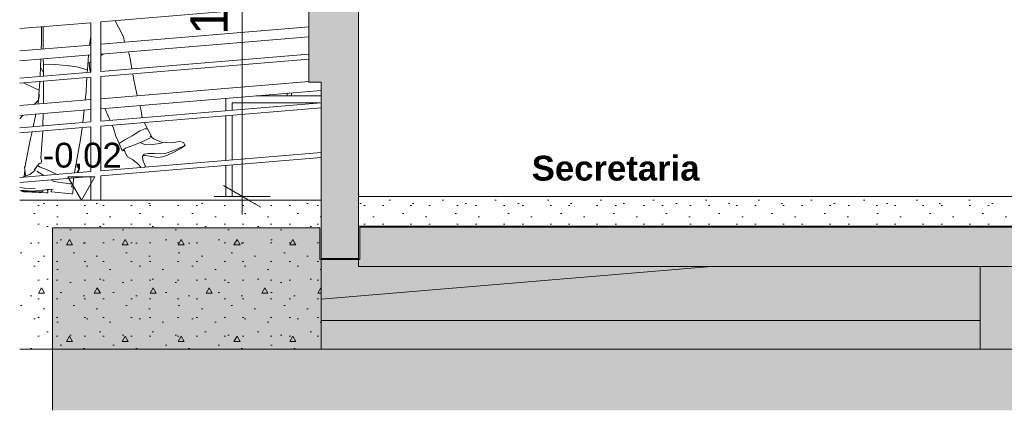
# Model space of a CAD drawing. Header units: millimetres. Extents: x 0 to 1357, y -1 to 841.
# Tile 10 of 43: x 64 to 143, y 353 to 385. Entities that reach past the tile are written whole.
import ezdxf
from ezdxf.xclip import XClip

# ---------------------------------------------------------------- set-up
doc = ezdxf.new("R2010")
doc.units = ezdxf.units.MM
doc.header["$MEASUREMENT"] = 0
doc.header["$XCLIPFRAME"] = 0
doc.linetypes.add('Wipeout_Contour', pattern=[1000, 0, -1000])
for name, color, linetype in [('Anotação - Geral.2D', 7, 'Continuous'), ('Cobertura.ARQ', 7, 'Continuous'), ('Cotas - Geral.2D', 7, 'Continuous'), ('Desenho 2D - Geral', 7, 'Continuous'), ('Interior - Mobiliário .ARQ', 7, 'Continuous'), ('Laje.ARQ', 7, 'Continuous'), ('Parede.ARQ', 7, 'Continuous')]:
    doc.layers.add(name, color=color, linetype=linetype)
doc.styles.add('GENERATED_STYLE_1', font='txt')
doc.styles.add('GENERATED_STYLE_2', font='txt')
pattern_1 = [(0, (380.3764, 370.348), (0, 7.79423), [0.4875, -4.0125]), (0, (382.6264, 374.245), (0, 7.79423), [0.4875, -4.0125]), (60, (380.3764, 370.348), (-6.75, 3.89711), [0.4875, -4.0125]), (60, (384.8764, 370.348), (-6.75, 3.89711), [0.4875, -4.0125]), (120, (380.864, 370.348), (6.75, 3.89711), [0.4875, -4.0125]), (120, (385.364, 370.348), (6.75, 3.89711), [0.4875, -4.0125]), (0, (380.3764, 371.0978), (0, 1.5), [0, -1.5, 0, -2.25]), (45, (381.1264, 371.0978), (-1.06066, 1.06066), [0, -1.125, 0, -1.875])]

# ---------------------------------------------------------------- blocks, each defined once
blk = doc.blocks.new('Desenho_3_3', base_point=(380.376, 370.348))
at = {"layer": 'Parede.ARQ', "linetype": 'Continuous', "lineweight": 0}
blk.add_hatch(color=36, dxfattribs=at).paths.add_polyline_path([(88.15, 397.948), (87.15, 397.948), (87.15, 379.548), (88.15, 379.548)])
at = {"layer": 'Cotas - Geral.2D', "color": 7, "linetype": 'Continuous', "lineweight": 0}
blk.add_line((67.756, 371.923), (69.931, 371.923), dxfattribs=at)
at = {"layer": 'Interior - Mobiliário .ARQ', "color": 8, "linetype": 'Continuous', "lineweight": 0}
for p, q in [((65.642, 384.009), (65.618, 382.756)), ((65.764, 383.033), (65.755, 384.019)), ((71.56, 384.502), (71.843, 383.986)), ((72.232, 383.196), (71.843, 383.986)), ((65.77, 382.223), (65.764, 383.033)), ((69.488, 382.533), (69.601, 383.233)), ((72.232, 383.196), (72.316, 382.768)), ((65.618, 382.756), (65.6, 382.209)), ((65.574, 381.404), (65.554, 380.785)), ((65.78, 380.993), (65.776, 381.421)), ((69.322, 380.532), (69.411, 381.724)), ((70.401, 381.7), (70.633, 381.825)), ((72.773, 381.449), (72.623, 381.991)), ((72.773, 381.449), (72.909, 380.618)), ((65.516, 380.003), (65.554, 380.785)), ((65.768, 380.356), (65.554, 380.785)), ((65.779, 380.991), (65.78, 380.993)), ((65.779, 380.991), (65.79, 380.025)), ((65.78, 380.993), (66.792, 380.976)), ((66.792, 380.976), (67.814, 380.876)), ((67.832, 380.876), (67.814, 380.876)), ((67.823, 380.876), (67.832, 380.876)), ((67.832, 380.876), (67.841, 380.876)), ((67.841, 380.876), (67.85, 380.875)), ((67.85, 380.875), (68.483, 380.799)), ((69.31, 380.536), (68.483, 380.799)), ((69.368, 381.145), (69.464, 381.086)), ((69.464, 381.086), (69.601, 381.188)), ((69.464, 381.086), (69.528, 380.568)), ((69.528, 380.568), (69.579, 380.341)), ((65.768, 380.356), (65.786, 380.352)), ((69.288, 379.915), (69.263, 379.483)), ((69.322, 380.532), (69.31, 380.536)), ((69.322, 380.532), (69.31, 380.319)), ((72.973, 380.222), (73.032, 379.86)), ((73.032, 379.86), (73.319, 378.592)), ((64.186, 379.49), (64.968, 379.114)), ((65.453, 378.919), (64.968, 379.114)), ((65.496, 379.599), (65.454, 378.934)), ((65.793, 378.205), (65.8, 379.108)), ((65.794, 379.624), (65.8, 379.108)), ((69.224, 378.783), (69.263, 379.483)), ((65.472, 378.546), (65.327, 377.786)), ((65.454, 378.934), (65.395, 378.14)), ((65.785, 377.824), (65.793, 378.205)), ((69.159, 378.105), (69.224, 378.783)), ((73.319, 378.592), (73.352, 378.455)), ((80.462, 377.248), (80.462, 378.244)), ((82.908, 378.448), (82.959, 378.448)), ((82.959, 378.448), (82.959, 378.452)), ((82.959, 378.448), (85.422, 378.448)), ((85.422, 378.448), (85.422, 378.657)), ((85.422, 378.448), (85.774, 378.448)), ((85.774, 378.448), (85.774, 378.687)), ((85.774, 378.448), (88.15, 378.448)), ((65.387, 378.097), (65.04, 377.762)), ((70.732, 377.434), (70.78, 377.331)), ((73.542, 377.668), (73.644, 377.244)), ((88.007, 377.876), (80.99, 377.876)), ((80.99, 377.876), (80.99, 377.291)), ((64.138, 376.884), (63.875, 376.594)), ((65.161, 376.969), (64.952, 375.956)), ((65.747, 376.022), (65.768, 377.02)), ((68.947, 376.288), (69.068, 377.295)), ((70.78, 377.331), (71.158, 376.472)), ((73.743, 376.688), (73.644, 377.244)), ((80.462, 373.248), (80.462, 376.846)), ((80.99, 376.89), (80.99, 373.291)), ((68.784, 374.927), (68.899, 375.883)), ((71.328, 376.085), (71.436, 375.841)), ((71.625, 375.199), (71.436, 375.841)), ((74.177, 375.786), (73.889, 376.299)), ((64.868, 375.547), (64.757, 375.009)), ((65.583, 373.441), (65.737, 375.57)), ((65.737, 375.57), (65.738, 375.62)), ((71.896, 374.614), (71.625, 375.199)), ((72.298, 374.89), (72.943, 375.227)), ((72.943, 375.227), (73.551, 375.631)), ((73.551, 375.631), (73.941, 375.798)), ((73.787, 374.775), (74.326, 375.037)), ((73.941, 375.798), (74.177, 375.786)), ((74.177, 375.786), (74.551, 375.097)), ((74.415, 375.061), (74.326, 375.037)), ((74.686, 374.997), (74.372, 375.209)), ((74.551, 375.097), (74.541, 375.095)), ((74.544, 375.093), (74.551, 375.097)), ((64.757, 375.009), (64.354, 372.976)), ((68.278, 372.277), (68.784, 374.927)), ((71.896, 374.614), (72.298, 374.89)), ((71.896, 374.614), (72.137, 374.013)), ((72.398, 374.233), (72.137, 374.013)), ((72.398, 374.233), (73.056, 374.473)), ((73.056, 374.473), (73.787, 374.775)), ((73.578, 374.689), (73.99, 374.51)), ((74.567, 374.521), (73.99, 374.51)), ((75.135, 374.61), (74.567, 374.521)), ((75.092, 374.802), (74.686, 374.997)), ((75.383, 374.675), (75.092, 374.802)), ((75.135, 374.61), (75.372, 374.673)), ((75.372, 374.673), (75.572, 374.714)), ((75.572, 374.714), (75.659, 374.701)), ((76.104, 374.66), (75.659, 374.701)), ((76.104, 374.66), (76.593, 374.734)), ((76.29, 374.037), (76.946, 374.35)), ((76.736, 374.763), (76.593, 374.734)), ((76.645, 374.097), (76.885, 374.241)), ((76.736, 374.763), (76.986, 374.709)), ((77.124, 374.384), (76.885, 374.241)), ((76.946, 374.35), (77.135, 374.442)), ((76.986, 374.709), (77.065, 374.694)), ((77.065, 374.694), (77.209, 374.449)), ((77.124, 374.384), (77.209, 374.449)), ((77.209, 374.449), (77.135, 374.442)), ((65.637, 373.225), (65.583, 373.441)), ((72.308, 374.059), (72.137, 374.013)), ((72.279, 374.133), (72.364, 373.912)), ((72.364, 373.912), (72.524, 373.573)), ((72.524, 373.573), (72.956, 373.324)), ((73.885, 373.757), (73.773, 373.563)), ((73.819, 373.199), (73.773, 373.563)), ((73.809, 373.625), (74.042, 373.63)), ((73.885, 373.757), (74.24, 373.809)), ((74.488, 373.568), (74.042, 373.63)), ((74.24, 373.809), (74.743, 373.809)), ((74.488, 373.568), (75.004, 373.484)), ((74.743, 373.809), (75.308, 373.79)), ((75.004, 373.484), (75.375, 373.53)), ((75.308, 373.79), (75.669, 373.839)), ((75.734, 373.631), (75.375, 373.53)), ((76.29, 374.037), (75.669, 373.839)), ((76.274, 373.906), (75.734, 373.631)), ((76.645, 374.097), (76.274, 373.906)), ((64.315, 372.749), (64.274, 372.71)), ((64.33, 372.066), (64.274, 372.71)), ((64.315, 372.749), (64.354, 372.976)), ((65.196, 372.667), (65.078, 372.504)), ((65.31, 372.831), (65.087, 372.51)), ((65.31, 372.831), (65.436, 373.011)), ((65.52, 372.713), (65.31, 372.831)), ((65.595, 373.032), (65.436, 373.011)), ((65.52, 372.713), (66.046, 372.524)), ((65.595, 373.032), (65.637, 373.225)), ((73.393, 372.985), (72.956, 373.324)), ((73.393, 372.985), (73.665, 372.681)), ((73.819, 373.199), (74.013, 372.764)), ((73.886, 372.7), (74.013, 372.764)), ((73.986, 372.73), (73.933, 372.704)), ((74.013, 372.764), (73.986, 372.73)), ((64.012, 371.877), (64.685, 372.125)), ((64.246, 371.964), (64.296, 372.463)), ((64.33, 372.066), (64.409, 372.023)), ((65.109, 372.468), (64.685, 372.125)), ((65.078, 372.5), (65.078, 372.504)), ((65.078, 372.5), (65.109, 372.468)), ((65.267, 372.387), (65.83, 372.029)), ((66.046, 372.524), (66.895, 372.125)), ((66.895, 372.125), (66.923, 372.12)), ((68.267, 372.232), (68.278, 372.277)), ((64.255, 371.018), (63.875, 371.074)), ((66.419, 371.676), (66.586, 371.579)), ((66.619, 371.571), (66.586, 371.579)), ((66.66, 371.549), (66.618, 371.562)), ((66.649, 371.554), (66.619, 371.571)), ((66.66, 371.549), (66.649, 371.554)), ((67.337, 371.441), (66.66, 371.549)), ((67.741, 371.391), (67.337, 371.441)), ((67.915, 371.372), (67.741, 371.391)), ((67.915, 371.372), (68.089, 371.354)), ((68.135, 371.308), (68.053, 371.136)), ((68.053, 371.136), (68.057, 371.112)), ((68.057, 371.112), (68.164, 371.086)), ((68.12, 371.289), (68.188, 371.299)), ((68.127, 371.304), (68.135, 371.308)), ((68.174, 371.048), (68.164, 371.086)), ((68.21, 371.826), (68.188, 371.299)), ((63.899, 370.839), (63.875, 370.843)), ((64.943, 370.761), (63.899, 370.839)), ((64.062, 370.827), (64.057, 370.738)), ((64.057, 370.738), (64.182, 370.718)), ((64.127, 370.822), (64.127, 370.81)), ((64.127, 370.81), (64.217, 370.773)), ((64.182, 370.718), (64.275, 370.713)), ((64.217, 370.773), (64.533, 370.739)), ((65.131, 370.989), (64.255, 371.018)), ((66.023, 370.629), (64.275, 370.713)), ((64.533, 370.739), (64.844, 370.723)), ((65.335, 370.706), (64.844, 370.723)), ((65.916, 370.866), (64.943, 370.761)), ((65.527, 370.709), (65.335, 370.706)), ((65.637, 370.723), (65.527, 370.709)), ((65.729, 370.735), (65.637, 370.723)), ((65.756, 370.849), (65.729, 370.735)), ((66.271, 370.906), (65.916, 370.866)), ((66.15, 370.639), (66.023, 370.629)), ((66.04, 370.88), (66.097, 370.841)), ((66.097, 370.841), (66.139, 370.811)), ((66.567, 370.922), (66.103, 370.896)), ((66.139, 370.811), (66.153, 370.795)), ((66.15, 370.639), (66.153, 370.795)), ((66.419, 370.743), (66.429, 370.914)), ((66.44, 370.725), (66.419, 370.743)), ((66.438, 370.909), (66.428, 370.915)), ((67.243, 370.643), (66.44, 370.725)), ((68.076, 370.564), (67.243, 370.643)), ((68.136, 370.562), (68.076, 370.564)), ((68.136, 370.562), (68.15, 370.596)), ((68.15, 370.596), (68.174, 371.048))]:
    blk.add_line(p, q, dxfattribs=at)
blk.add_point((65.583, 373.441), dxfattribs=at)
at = {"layer": 'Laje.ARQ', "color": 8, "linetype": 'Continuous', "lineweight": 0}
for p, q in [((70.401, 384.406), (87.15, 385.801)), ((63.875, 383.862), (69.601, 384.339)), ((69.601, 380.343), (69.601, 384.339)), ((70.401, 380.409), (70.401, 384.406)), ((70.401, 382.609), (87.15, 384.004)), ((70.401, 381.806), (87.15, 383.201)), ((63.875, 382.065), (69.601, 382.542)), ((63.875, 381.262), (69.601, 381.739)), ((70.401, 380.409), (87.15, 381.805)), ((70.401, 380.008), (87.15, 381.403)), ((63.875, 379.866), (69.601, 380.343)), ((63.875, 379.464), (69.601, 379.941)), ((69.601, 376.343), (69.601, 379.941)), ((70.401, 376.409), (70.401, 380.008)), ((70.401, 378.209), (87.15, 379.604)), ((70.401, 377.406), (88.15, 378.884)), ((63.875, 377.665), (69.601, 378.142)), ((70.401, 376.409), (88.15, 377.888)), ((70.401, 376.008), (88.15, 377.486)), ((63.875, 376.862), (69.601, 377.339)), ((63.875, 375.866), (69.601, 376.343)), ((63.875, 375.464), (69.601, 375.941)), ((69.601, 372.343), (69.601, 375.941)), ((70.401, 372.409), (70.401, 376.008)), ((70.401, 372.409), (88.15, 373.888)), ((70.401, 372.008), (88.15, 373.486)), ((63.875, 371.866), (69.601, 372.343)), ((63.875, 371.464), (69.601, 371.941)), ((141.201, 358.048), (141.201, 364.691)), ((141.201, 358.048), (632.14, 358.048))]:
    blk.add_line(p, q, dxfattribs=at)
at = {"layer": 'Parede.ARQ', "color": 7, "linetype": 'Continuous', "lineweight": 0}
for p in [(87.15, 397.948), (88.15, 379.548)]:
    blk.add_line(p, (87.15, 379.548), dxfattribs=at)
at = {"layer": 'Parede.ARQ', "color": 8, "linetype": 'Continuous', "lineweight": 0}
for p in [(91.15, 365.348), (517.139, 364.691)]:
    blk.add_line(p, (91.15, 364.691), dxfattribs=at)
at = {"layer": 'Anotação - Geral.2D', "color": 7, "linetype": 'Continuous', "lineweight": 0, "insert": (111.864, 373.622), "char_height": 2, "attachment_point": 2, "style": 'GENERATED_STYLE_2'}
blk.add_mtext('\\A1;{\\pqc;\\fArial|b1|i0|c0|p38;Secretaria}', dxfattribs=at)
at = {"layer": 'Cotas - Geral.2D', "color": 7, "linetype": 'Continuous', "lineweight": 0, "insert": (81.18, 383.357), "char_height": 3, "width": 7.98174, "attachment_point": 7, "rotation": 90, "style": 'GENERATED_STYLE_1'}
blk.add_mtext('\\A1;{\\pql;\\fArial|b0|i0|c0|p38;1,70}', dxfattribs=at)
at = {"layer": 'Cotas - Geral.2D', "color": 7, "linetype": 'Continuous', "lineweight": 0, "insert": (65.725, 372.298), "char_height": 2, "width": 6.23544, "attachment_point": 7, "style": 'GENERATED_STYLE_1'}
blk.add_mtext('\\A1;{\\pql;\\fArial|b0|i0|c0|p38;-0,02}', dxfattribs=at)
at = {"color": 254, "linetype": 'Wipeout_Contour', "lineweight": 0, "ltscale": 1488.343821}
blk.add_wipeout([(88.15, 370.048), (63.875, 370.048), (63.875, 358.048), (88.15, 358.048)], dxfattribs=at).dxf.layer = 'Laje.ARQ'
at = {"layer": 'Laje.ARQ', "linetype": 'Continuous', "lineweight": 0}
h = blk.add_hatch(dxfattribs=at)
h.set_pattern_fill('Concreto_Celular_0003', color=83, style=0, pattern_type=2)
h.set_pattern_definition(pattern_1)
h.paths.add_polyline_path([(88.15, 370.048), (63.875, 370.048), (63.875, 358.048), (88.15, 358.048)])
at = {"layer": 'Parede.ARQ', "linetype": 'Continuous', "lineweight": 0}
blk.add_hatch(color=36, dxfattribs=at).paths.add_polyline_path([(88.15, 365.348), (91.15, 365.348), (91.15, 404.348), (88.15, 404.348)])
at = {"layer": 'Cobertura.ARQ', "color": 8, "linetype": 'Continuous', "lineweight": 0}
blk.add_line((88.15, 362.075), (119.559, 364.691), dxfattribs=at)
at = {"layer": 'Cotas - Geral.2D', "color": 7, "linetype": 'Continuous', "lineweight": 0}
for p, q in [((81.78, 370.348), (81.78, 404.348)), ((68.843, 370.048), (67.756, 371.923)), ((69.931, 371.923), (68.843, 370.048)), ((80.28, 371.214), (83.28, 369.482)), ((84.03, 370.348), (79.53, 370.348)), ((81.78, 368.881), (81.78, 370.348)), ((68.843, 370.048), (67.437, 370.048)), ((68.843, 370.048), (70.249, 370.048))]:
    blk.add_line(p, q, dxfattribs=at)
at = {"layer": 'Desenho 2D - Geral', "color": 9, "linetype": 'Continuous', "lineweight": 0}
for p, q in [((66.516, 367.816), (66.516, 365.272)), ((88.053, 367.816), (66.516, 367.816)), ((88.053, 365.272), (88.053, 367.816)), ((66.516, 365.272), (66.516, 353.116)), ((91.274, 365.272), (88.053, 365.272))]:
    blk.add_line(p, q, dxfattribs=at)
at = {"layer": 'Interior - Mobiliário .ARQ', "color": 8, "linetype": 'Continuous', "lineweight": 0}
for p, q in [((80.462, 370.348), (80.462, 372.846)), ((80.99, 372.89), (80.99, 370.348)), ((80.99, 370.348), (80.462, 370.348))]:
    blk.add_line(p, q, dxfattribs=at)
at = {"layer": 'Laje.ARQ', "color": 8, "linetype": 'Continuous', "lineweight": 0}
for p, q in [((69.601, 370.048), (69.601, 371.941)), ((70.401, 370.048), (70.401, 372.008)), ((88.15, 360.348), (141.201, 360.348)), ((88.15, 358.048), (141.201, 358.048))]:
    blk.add_line(p, q, dxfattribs=at)
at = {"layer": 'Laje.ARQ', "color": 7, "linetype": 'Continuous', "lineweight": 0}
for p, q in [((88.15, 370.048), (63.875, 370.048)), ((88.15, 365.348), (88.15, 358.048)), ((88.15, 358.048), (63.875, 358.048))]:
    blk.add_line(p, q, dxfattribs=at)
at = {"layer": 'Parede.ARQ', "color": 7, "linetype": 'Continuous', "lineweight": 0}
for p, q in [((88.15, 379.548), (88.15, 370.048)), ((88.15, 370.048), (88.15, 365.348)), ((91.15, 365.348), (88.15, 365.348))]:
    blk.add_line(p, q, dxfattribs=at)
at = {"color": 254, "linetype": 'Wipeout_Contour', "lineweight": 0, "ltscale": 1582.795889}
blk.add_wipeout([(91.15, 367.948), (181.15, 367.948), (181.15, 370.348), (91.15, 370.348)], dxfattribs=at).dxf.layer = 'Laje.ARQ'
at = {"layer": 'Desenho 2D - Geral', "linetype": 'Continuous', "lineweight": 0}
h = blk.add_hatch(dxfattribs=at)
h.set_pattern_fill('Terra_0003', color=52, style=0, pattern_type=2)
h.set_pattern_definition([(45, (380.3764, 370.3478), (-2.757716, 2.757716), []), (45, (379.457, 371.267), (-5.51543, 5.51543), []), (45, (378.538, 372.186), (-5.51543, 5.51543), []), (135, (377.6187, 373.1055), (0.9192388, 0.9192388), [3.9, -3.9])])
h.paths.add_polyline_path([(66.516, 365.272), (66.516, 353.116), (875.662, 353.116), (875.662, 367.852), (850.22, 367.852), (850.22, 365.296), (847.071, 365.296), (847.071, 367.852), (806.972, 367.852), (806.972, 365.296), (803.889, 365.296), (803.889, 367.852), (782.091, 367.852), (782.091, 365.296), (778.967, 365.296), (778.967, 367.207), (692.302, 367.207), (692.302, 365.272), (688.983, 365.272), (688.983, 367.248), (517.74, 367.248), (517.74, 365.272), (513.448, 365.272), (513.448, 367.891), (406.397, 367.891), (406.397, 365.272), (402.862, 365.272), (402.862, 367.916), (329.251, 367.916), (329.251, 365.272), (326.01, 365.272), (326.01, 367.841), (244.214, 367.841), (244.214, 365.272), (241.079, 365.272), (241.079, 367.884), (184.21, 367.884), (184.21, 365.272), (181.072, 365.272), (181.072, 367.861), (91.274, 367.861), (91.274, 365.272), (88.053, 365.272), (88.053, 367.816), (66.516, 367.816)])
at = {"layer": 'Laje.ARQ', "linetype": 'Continuous', "lineweight": 0}
h = blk.add_hatch(dxfattribs=at)
h.set_pattern_fill('Concreto_Celular_0003', color=83, style=0, pattern_type=2)
h.set_pattern_definition(pattern_1)
h.paths.add_polyline_path([(91.15, 367.948), (181.15, 367.948), (181.15, 370.348), (91.15, 370.348)])
at = {"layer": 'Desenho 2D - Geral', "color": 9, "linetype": 'Continuous', "lineweight": 0}
for p, q in [((181.072, 367.861), (91.274, 367.861)), ((91.274, 367.861), (91.274, 365.272))]:
    blk.add_line(p, q, dxfattribs=at)
at = {"layer": 'Laje.ARQ', "color": 7, "linetype": 'Continuous', "lineweight": 0}
for p, q in [((181.15, 370.348), (91.15, 370.348)), ((181.15, 367.948), (91.15, 367.948))]:
    blk.add_line(p, q, dxfattribs=at)
at = {"layer": 'Parede.ARQ', "color": 7, "linetype": 'Continuous', "lineweight": 0}
for p, q in [((91.15, 404.348), (91.15, 370.348)), ((91.15, 370.348), (91.15, 367.948)), ((91.15, 367.948), (91.15, 365.348))]:
    blk.add_line(p, q, dxfattribs=at)

msp = doc.modelspace()

# ---------------------------------------------------------------- block references
at = {"color": 7, "linetype": 'Continuous', "lineweight": 0}
ref = msp.add_blockref('Desenho_3_3', (380.376, 370.348), dxfattribs=at)
XClip(ref).set_block_clipping_path([(63.874548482, 353.1161452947), (875.6621478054, 494.5555048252)])

doc.saveas('drawing.dxf')
